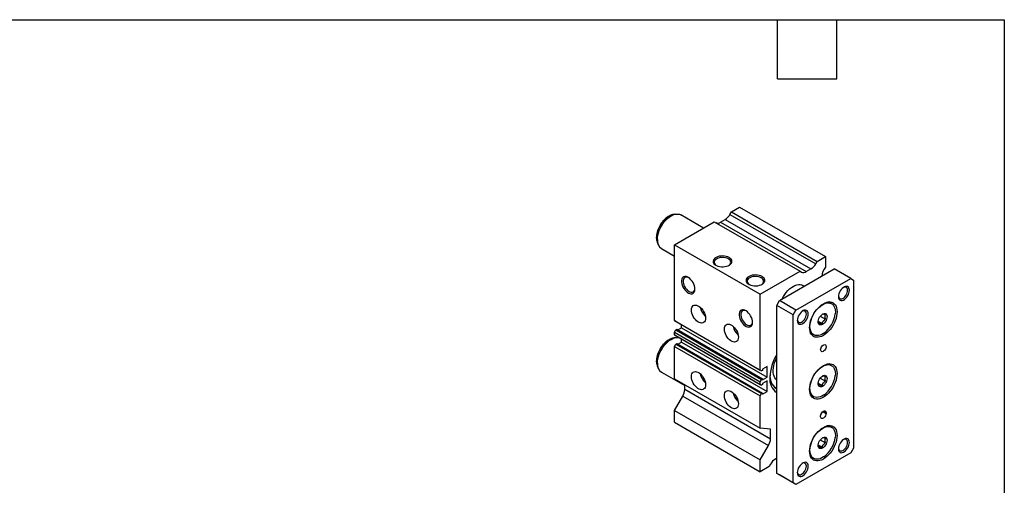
# Model space of a CAD drawing. Header units: millimetres. Extents: x 25 to 1092, y 25 to 838.
# Tile 5 of 5: x 585 to 1092, y 598 to 838. Entities that reach past the tile are written whole.
import ezdxf

# ---------------------------------------------------------------- set-up
doc = ezdxf.new("R2010")
doc.units = ezdxf.units.MM
doc.header["$LTSCALE"] = 4
doc.linetypes.add('SLD-Solid', pattern=[0])
doc.layers.add('TEXT', color=140, linetype='SLD-Solid', lineweight=25)

msp = doc.modelspace()

# ---------------------------------------------------------------- linework, layer by layer
for p, q in [((951.546, 739.19), (955.789, 741.639)), ((955.789, 741.639), (999.983, 716.126)), ((921.825, 737.912), (921.89, 737.921)), ((922.956, 738.067), (921.89, 737.921)), ((937.15, 730.879), (925.433, 737.643)), ((950.814, 737.921), (951.546, 739.19)), ((950.814, 737.921), (995.008, 712.409)), ((951.546, 739.19), (995.74, 713.677)), ((922.201, 722.249), (942.707, 734.087)), ((942.707, 734.087), (986.902, 708.574)), ((945.94, 733.912), (948.314, 735.282)), ((945.94, 733.912), (990.134, 708.399)), ((948.314, 735.282), (992.508, 709.77)), ((913.421, 723.251), (913.365, 723.394)), ((913.421, 723.251), (913.828, 722.255)), ((922.201, 683.202), (922.201, 722.249)), ((922.201, 722.249), (966.395, 696.737)), ((915.434, 720.322), (922.201, 716.415)), ((995.74, 713.677), (999.983, 716.126)), ((999.983, 716.126), (999.983, 710.623)), ((995.008, 712.409), (995.74, 713.677)), ((966.395, 696.737), (986.902, 708.574)), ((976.295, 693.471), (1004.579, 709.799)), ((986.902, 708.574), (987.634, 708.152)), ((990.134, 708.399), (992.508, 709.77)), ((1013.065, 704.9), (1004.579, 709.799)), ((984.78, 688.572), (1013.065, 704.9)), ((989.122, 700.876), (988.366, 701.313)), ((1013.065, 704.9), (1014.479, 704.084)), ((1014.479, 704.084), (1014.479, 617.53)), ((966.395, 657.69), (966.395, 696.737)), ((974.881, 691.021), (976.295, 693.471)), ((983.366, 686.123), (974.881, 691.021)), ((974.881, 604.468), (974.881, 691.021)), ((984.78, 688.572), (976.295, 693.471)), ((1003.142, 692.205), (1002.111, 692.801)), ((983.366, 686.123), (984.78, 688.572)), ((983.366, 599.57), (983.366, 686.123)), ((997.361, 685.436), (1000.08, 683.866)), ((922.201, 683.202), (966.395, 657.69)), ((922.908, 682.794), (922.201, 683.202)), ((922.908, 682.794), (967.103, 657.281)), ((925.737, 679.462), (925.737, 681.161)), ((992.028, 680.1), (992.03, 680.269)), ((996.32, 682.817), (998.312, 681.667)), ((922.201, 677.201), (922.908, 678.425)), ((922.201, 677.201), (966.395, 651.688)), ((922.201, 675.845), (922.201, 677.201)), ((922.201, 675.845), (966.395, 650.333)), ((922.908, 675.437), (922.201, 675.845)), ((922.908, 678.425), (923.368, 678.691)), ((922.908, 678.425), (967.103, 652.913)), ((922.908, 675.437), (967.103, 649.924)), ((923.368, 678.691), (967.562, 653.178)), ((923.884, 678.393), (925.737, 679.462)), ((925.737, 679.462), (969.931, 653.949)), ((992.611, 676.346), (993.642, 675.75)), ((921.825, 674.222), (921.89, 674.231)), ((922.956, 674.377), (921.89, 674.231)), ((922.201, 669.844), (922.908, 671.068)), ((922.908, 671.068), (923.368, 671.334)), ((922.908, 671.068), (967.103, 645.556)), ((923.368, 671.334), (967.562, 645.821)), ((923.877, 671.04), (925.737, 672.113)), ((925.737, 673.777), (925.433, 673.953)), ((925.737, 672.113), (925.737, 673.804)), ((925.737, 672.113), (969.931, 646.601)), ((922.201, 669.844), (966.395, 644.331)), ((922.201, 653.252), (922.201, 669.844)), ((1003.142, 660.36), (1002.111, 660.955)), ((913.421, 659.561), (913.365, 659.704)), ((913.421, 659.561), (913.828, 658.565)), ((915.434, 656.632), (927.505, 649.663)), ((967.103, 657.281), (966.395, 657.69)), ((967.562, 657.547), (967.103, 657.281)), ((969.931, 659.502), (967.562, 658.134)), ((967.562, 658.134), (967.562, 657.547)), ((969.931, 653.949), (969.931, 659.502)), ((922.201, 653.252), (966.395, 627.739)), ((927.505, 647.797), (927.505, 650.19)), ((966.395, 651.688), (967.103, 652.913)), ((966.395, 650.333), (966.395, 651.688)), ((967.103, 649.924), (966.395, 650.333)), ((967.103, 652.913), (967.562, 653.178)), ((967.562, 650.19), (967.103, 649.924)), ((967.562, 652.582), (969.931, 653.949)), ((967.562, 653.178), (967.562, 652.582)), ((969.931, 652.153), (967.562, 650.786)), ((967.562, 650.786), (967.562, 650.19)), ((969.931, 646.601), (969.931, 652.153)), ((996.32, 650.972), (998.312, 649.822)), ((997.361, 653.591), (1000.08, 652.021)), ((927.505, 647.797), (971.699, 622.285)), ((966.395, 644.331), (967.103, 645.556)), ((967.103, 645.556), (967.562, 645.821)), ((967.562, 645.233), (969.931, 646.601)), ((967.562, 645.821), (967.562, 645.233)), ((992.028, 648.255), (992.03, 648.424)), ((922.201, 636.921), (926.469, 644.313)), ((926.469, 644.313), (970.663, 618.8)), ((966.395, 627.739), (966.395, 644.331)), ((992.611, 644.501), (993.642, 643.905)), ((922.201, 636.921), (966.395, 611.408)), ((922.201, 630.797), (922.201, 636.921)), ((998.605, 636.291), (1000.337, 635.292)), ((998.922, 636.516), (1000.337, 635.7)), ((1000.337, 635.7), (1000.337, 635.292)), ((922.201, 630.797), (966.395, 605.284)), ((997.508, 633.659), (997.508, 634.067)), ((971.699, 627.265), (966.395, 627.739)), ((971.699, 622.285), (971.699, 627.265)), ((1003.142, 628.515), (1002.111, 629.11)), ((997.361, 621.746), (1000.08, 620.176)), ((966.395, 611.408), (970.663, 618.8)), ((1013.065, 615.081), (984.78, 598.753)), ((992.028, 616.41), (992.03, 616.579)), ((996.32, 619.127), (998.312, 617.977)), ((1014.479, 617.53), (1013.065, 615.081)), ((966.395, 605.284), (966.395, 611.408)), ((971.724, 609.206), (970.992, 607.937)), ((974.881, 612.224), (974.224, 611.845)), ((992.611, 612.655), (993.642, 612.06)), ((970.992, 607.937), (966.395, 605.284)), ((983.366, 599.57), (974.881, 604.468)), ((976.295, 603.651), (974.881, 604.468)), ((984.78, 598.753), (976.295, 603.651)), ((984.78, 598.753), (983.366, 599.57))]:
    msp.add_line(p, q)
at = {"flags": 128}
for points in [[(912.989, 725.705), (913.05, 726.772), (913.232, 727.89), (913.532, 729.037), (913.944, 730.193), (914.46, 731.336), (915.072, 732.444), (915.766, 733.498), (916.531, 734.477), (917.353, 735.363), (918.215, 736.14), (919.102, 736.793), (919.997, 737.31), (920.884, 737.681), (921.747, 737.9), (921.825, 737.912)], [(913.362, 724.9), (913.423, 726.001), (913.603, 727.153), (913.901, 728.336), (914.31, 729.53), (914.824, 730.715), (915.434, 731.87), (916.129, 732.975), (916.898, 734.013), (917.728, 734.964), (918.603, 735.813), (919.511, 736.545), (920.434, 737.148), (921.357, 737.611), (922.264, 737.926), (923.14, 738.088), (923.969, 738.095), (924.738, 737.945), (925.433, 737.643)], [(950.389, 715.663), (949.676, 716.002), (948.865, 716.258), (947.984, 716.421), (947.066, 716.484), (946.143, 716.446), (945.25, 716.308), (944.418, 716.075), (943.678, 715.755), (943.056, 715.36), (942.575, 714.904), (942.252, 714.404), (942.098, 713.877), (942.12, 713.344), (942.317, 712.822), (942.681, 712.331), (943.199, 711.889), (943.853, 711.512), (944.619, 711.213), (945.469, 711.002), (946.373, 710.889), (947.297, 710.876), (948.209, 710.965), (949.075, 711.151), (949.865, 711.429), (950.549, 711.788), (951.103, 712.216), (951.507, 712.696), (951.747, 713.211), (951.813, 713.744), (951.703, 714.274), (951.421, 714.782), (950.978, 715.251), (950.389, 715.663)], [(949.979, 714.951), (949.307, 715.267), (948.539, 715.499), (947.706, 715.636), (946.842, 715.674), (945.982, 715.611), (945.162, 715.449), (944.415, 715.196), (943.772, 714.86), (943.259, 714.457), (942.897, 714.002), (942.701, 713.515), (942.679, 713.015), (942.832, 712.522), (943.154, 712.058), (943.631, 711.64), (943.729, 711.573)], [(932.712, 699.443), (932.65, 700.23), (932.465, 701.061), (932.166, 701.905), (931.762, 702.732), (931.267, 703.512), (930.701, 704.216), (930.083, 704.82), (929.436, 705.301), (928.783, 705.642), (928.147, 705.831), (927.553, 705.86), (927.02, 705.73), (926.569, 705.444), (926.215, 705.013), (925.972, 704.452), (925.849, 703.782), (925.849, 703.027), (925.972, 702.214), (926.215, 701.373), (926.569, 700.534), (927.02, 699.727), (927.553, 698.981), (928.147, 698.324), (928.783, 697.78), (929.436, 697.367), (930.083, 697.1), (930.701, 696.991), (931.267, 697.041), (931.762, 697.25), (932.166, 697.611), (932.465, 698.109), (932.65, 698.727), (932.712, 699.443)], [(929.485, 705.27), (928.924, 705.489), (928.349, 705.575), (927.829, 705.501), (927.385, 705.27), (927.035, 704.891), (926.794, 704.38), (926.67, 703.759), (926.67, 703.051), (926.794, 702.287), (927.035, 701.497), (927.385, 700.714), (927.829, 699.97), (928.349, 699.295), (928.924, 698.718), (929.53, 698.261), (930.142, 697.944), (930.735, 697.779), (931.285, 697.773), (931.77, 697.926), (932.169, 698.232), (932.466, 698.68), (932.65, 699.249), (932.705, 699.691)], [(967.36, 705.866), (966.647, 706.205), (965.835, 706.461), (964.955, 706.624), (964.036, 706.687), (963.114, 706.649), (962.221, 706.511), (961.389, 706.278), (960.649, 705.958), (960.027, 705.563), (959.545, 705.107), (959.222, 704.607), (959.069, 704.08), (959.091, 703.547), (959.288, 703.025), (959.652, 702.534), (960.17, 702.092), (960.824, 701.715), (961.59, 701.416), (962.44, 701.206), (963.343, 701.092), (964.268, 701.079), (965.18, 701.168), (966.046, 701.354), (966.835, 701.632), (967.52, 701.991), (968.074, 702.419), (968.478, 702.899), (968.717, 703.414), (968.783, 703.947), (968.673, 704.477), (968.392, 704.985), (967.949, 705.454), (967.36, 705.866)], [(966.949, 705.154), (966.278, 705.47), (965.509, 705.702), (964.676, 705.839), (963.812, 705.877), (962.952, 705.814), (962.132, 705.652), (961.386, 705.399), (960.743, 705.063), (960.23, 704.66), (959.868, 704.205), (959.672, 703.718), (959.65, 703.218), (959.803, 702.726), (960.124, 702.261), (960.601, 701.843), (960.699, 701.776)], [(977.71, 694.288), (977.756, 694.385), (978.366, 695.54), (979.061, 696.645), (979.831, 697.683), (980.66, 698.634), (981.536, 699.483), (982.443, 700.215), (983.366, 700.818), (984.289, 701.281), (985.196, 701.596), (986.072, 701.758), (986.902, 701.765), (987.671, 701.615), (988.366, 701.313)], [(1012.357, 698.776), (1012.296, 699.42), (1012.113, 699.964), (1011.817, 700.384), (1011.422, 700.663), (1010.943, 700.789), (1010.403, 700.755), (1009.825, 700.563), (1009.233, 700.221), (1008.655, 699.745), (1008.115, 699.156), (1007.636, 698.478), (1007.241, 697.743), (1006.945, 696.98), (1006.762, 696.226), (1006.701, 695.511), (1006.762, 694.867), (1006.945, 694.324), (1007.241, 693.903), (1007.636, 693.624), (1008.115, 693.499), (1008.655, 693.533), (1009.233, 693.725), (1009.825, 694.066), (1010.403, 694.542), (1010.943, 695.132), (1011.422, 695.809), (1011.817, 696.545), (1012.113, 697.307), (1012.296, 698.062), (1012.357, 698.776)], [(1011.401, 698.776), (1011.337, 699.366), (1011.151, 699.85), (1010.851, 700.203), (1010.454, 700.407), (1009.981, 700.449), (1009.459, 700.328), (1009.278, 700.252)], [(1006.712, 695.806), (1006.716, 695.757), (1006.842, 695.217), (1007.087, 694.795), (1007.438, 694.515), (1007.876, 694.391), (1008.377, 694.431), (1008.914, 694.632), (1009.459, 694.983), (1009.981, 695.465), (1010.454, 696.053), (1010.851, 696.715), (1011.151, 697.414), (1011.337, 698.114), (1011.401, 698.776)], [(930.969, 688.609), (931.031, 689.338), (931.213, 689.972), (931.51, 690.489), (931.911, 690.871), (932.402, 691.105), (932.968, 691.183), (933.589, 691.102), (934.243, 690.865), (934.908, 690.481), (935.563, 689.962), (936.183, 689.327), (936.749, 688.595), (937.241, 687.794), (937.642, 686.949), (937.938, 686.09), (938.121, 685.246), (938.182, 684.445), (938.121, 683.715), (937.938, 683.081), (937.642, 682.565), (937.241, 682.183), (936.749, 681.949), (936.183, 681.871), (935.563, 681.952), (934.908, 682.188), (934.243, 682.572), (933.589, 683.091), (932.968, 683.727), (932.402, 684.458), (931.911, 685.26), (931.51, 686.105), (931.213, 686.964), (931.031, 687.808), (930.969, 688.609)], [(991.851, 679.59), (991.912, 680.69), (992.092, 681.842), (992.39, 683.025), (992.799, 684.219), (993.313, 685.404), (993.922, 686.559), (994.618, 687.665), (995.387, 688.702), (996.216, 689.653), (997.092, 690.502), (997.999, 691.234), (998.922, 691.837), (999.845, 692.3), (1000.753, 692.615), (1001.628, 692.778), (1002.458, 692.784), (1003.227, 692.635), (1003.922, 692.332), (1004.532, 691.881), (1005.046, 691.29), (1005.455, 690.568), (1005.753, 689.728), (1005.933, 688.785), (1005.993, 687.754), (1005.933, 686.653), (1005.753, 685.501), (1005.455, 684.318), (1005.046, 683.124), (1004.532, 681.939), (1003.922, 680.784), (1003.227, 679.679), (1002.458, 678.641), (1001.628, 677.69), (1000.753, 676.841), (999.845, 676.109), (998.922, 675.506), (997.999, 675.043), (997.092, 674.728), (996.216, 674.566), (995.387, 674.559), (994.618, 674.709), (993.922, 675.011), (993.313, 675.462), (992.799, 676.054), (992.39, 676.776), (992.092, 677.615), (991.912, 678.559), (991.851, 679.59)], [(992.03, 680.269), (992.089, 681.164), (992.271, 682.278), (992.57, 683.422), (992.98, 684.574), (993.495, 685.713), (994.104, 686.819), (994.797, 687.869), (995.56, 688.845), (996.378, 689.728), (997.238, 690.503), (998.122, 691.154), (999.015, 691.669), (999.9, 692.039), (1000.044, 692.086)], [(1000.044, 692.086), (1000.759, 692.257), (1001.578, 692.319), (1002.341, 692.224), (1003.033, 691.973), (1003.643, 691.571), (1004.157, 691.026), (1004.568, 690.348), (1004.867, 689.549), (1005.049, 688.645), (1005.11, 687.652), (1005.062, 686.716)], [(962.41, 682.298), (962.348, 683.086), (962.164, 683.916), (961.864, 684.761), (961.46, 685.587), (960.966, 686.367), (960.4, 687.072), (959.782, 687.675), (959.135, 688.156), (958.481, 688.497), (957.846, 688.686), (957.251, 688.716), (956.719, 688.585), (956.267, 688.299), (955.914, 687.868), (955.671, 687.308), (955.547, 686.638), (955.547, 685.883), (955.671, 685.07), (955.914, 684.228), (956.267, 683.389), (956.719, 682.582), (957.251, 681.837), (957.846, 681.18), (958.481, 680.635), (959.135, 680.222), (959.782, 679.956), (960.4, 679.846), (960.966, 679.897), (961.46, 680.106), (961.864, 680.466), (962.164, 680.964), (962.348, 681.582), (962.41, 682.298)], [(959.183, 688.125), (958.623, 688.345), (958.048, 688.431), (957.528, 688.356), (957.084, 688.125), (956.734, 687.747), (956.492, 687.236), (956.369, 686.614), (956.369, 685.906), (956.492, 685.142), (956.734, 684.352), (957.084, 683.569), (957.528, 682.825), (958.048, 682.151), (958.623, 681.573), (959.228, 681.117), (959.84, 680.799), (960.434, 680.634), (960.984, 680.628), (961.468, 680.781), (961.867, 681.088), (962.165, 681.535), (962.348, 682.104), (962.404, 682.547)], [(991.144, 686.53), (991.082, 687.174), (990.9, 687.718), (990.604, 688.138), (990.208, 688.417), (989.73, 688.543), (989.19, 688.508), (988.611, 688.317), (988.02, 687.975), (987.442, 687.499), (986.902, 686.91), (986.423, 686.232), (986.028, 685.496), (985.732, 684.734), (985.549, 683.979), (985.487, 683.265), (985.549, 682.621), (985.732, 682.077), (986.028, 681.657), (986.423, 681.378), (986.902, 681.253), (987.442, 681.287), (988.02, 681.479), (988.611, 681.82), (989.19, 682.296), (989.73, 682.885), (990.208, 683.563), (990.604, 684.299), (990.9, 685.061), (991.082, 685.816), (991.144, 686.53)], [(985.498, 683.56), (985.503, 683.511), (985.629, 682.971), (985.874, 682.549), (986.225, 682.269), (986.662, 682.145), (987.163, 682.185), (987.701, 682.386), (988.246, 682.737), (988.768, 683.219), (989.241, 683.807), (989.638, 684.469), (989.938, 685.168), (990.124, 685.868), (990.188, 686.53)], [(990.188, 686.53), (990.124, 687.12), (989.938, 687.604), (989.638, 687.957), (989.241, 688.161), (988.768, 688.203), (988.246, 688.082), (988.065, 688.006)], [(1000.867, 685.203), (1000.805, 684.555), (1000.622, 683.87), (1000.329, 683.186), (999.941, 682.539), (999.479, 681.965), (998.968, 681.493), (998.435, 681.149), (997.91, 680.953), (997.42, 680.914), (996.992, 681.035), (996.649, 681.309), (996.409, 681.722), (996.286, 682.25), (996.286, 682.866), (996.409, 683.537), (996.649, 684.226), (996.992, 684.896), (997.42, 685.511), (997.91, 686.038), (998.435, 686.448), (998.968, 686.72), (999.479, 686.838), (999.941, 686.797), (1000.329, 686.598), (1000.622, 686.252), (1000.805, 685.779), (1000.867, 685.203)], [(947.94, 678.812), (948.001, 679.541), (948.184, 680.175), (948.48, 680.692), (948.881, 681.074), (949.373, 681.308), (949.939, 681.386), (950.559, 681.305), (951.213, 681.069), (951.879, 680.684), (952.533, 680.166), (953.154, 679.53), (953.719, 678.799), (954.211, 677.997), (954.612, 677.152), (954.909, 676.293), (955.091, 675.449), (955.152, 674.648), (955.091, 673.918), (954.909, 673.284), (954.612, 672.768), (954.211, 672.386), (953.719, 672.152), (953.154, 672.074), (952.533, 672.155), (951.879, 672.391), (951.213, 672.775), (950.559, 673.294), (949.939, 673.93), (949.373, 674.661), (948.881, 675.463), (948.48, 676.308), (948.184, 677.167), (948.001, 678.011), (947.94, 678.812)], [(999.136, 676.679), (999.015, 676.598), (998.122, 676.083), (997.238, 675.713), (996.378, 675.494), (995.56, 675.433), (994.797, 675.528), (994.104, 675.779), (993.495, 676.18), (992.98, 676.725), (992.57, 677.403), (992.271, 678.202), (992.089, 679.107), (992.028, 680.1)], [(912.989, 662.015), (913.05, 663.082), (913.232, 664.199), (913.532, 665.347), (913.944, 666.503), (914.46, 667.646), (915.072, 668.754), (915.766, 669.808), (916.531, 670.787), (917.353, 671.673), (918.215, 672.45), (919.102, 673.102), (919.997, 673.619), (920.884, 673.991), (921.747, 674.209), (921.825, 674.222)], [(913.362, 661.21), (913.423, 662.311), (913.603, 663.463), (913.901, 664.646), (914.31, 665.84), (914.824, 667.025), (915.434, 668.18), (916.129, 669.285), (916.898, 670.323), (917.728, 671.274), (918.603, 672.123), (919.511, 672.855), (920.434, 673.458), (921.357, 673.921), (922.264, 674.236), (923.14, 674.398), (923.969, 674.405), (924.738, 674.255), (925.433, 673.953)], [(997.508, 668.158), (997.571, 668.675), (997.754, 669.219), (998.041, 669.742), (998.406, 670.196), (998.817, 670.542), (999.237, 670.748), (999.63, 670.797), (999.959, 670.683), (1000.197, 670.418), (1000.321, 670.025), (1000.321, 669.538), (1000.197, 669.001), (999.959, 668.462), (999.63, 667.968), (999.237, 667.564), (998.817, 667.284), (998.406, 667.156), (998.041, 667.188), (997.754, 667.38), (997.571, 667.713), (997.508, 668.158)], [(974.881, 652.512), (974.466, 652.932), (973.966, 653.644), (973.575, 654.483), (973.301, 655.437), (973.148, 656.491), (973.117, 657.629), (973.209, 658.833), (973.423, 660.086), (973.756, 661.369), (974.202, 662.661), (974.755, 663.944), (974.881, 664.203)], [(991.851, 647.745), (991.912, 648.845), (992.092, 649.997), (992.39, 651.18), (992.799, 652.374), (993.313, 653.559), (993.922, 654.714), (994.618, 655.82), (995.387, 656.857), (996.216, 657.808), (997.092, 658.657), (997.999, 659.389), (998.922, 659.992), (999.845, 660.455), (1000.753, 660.77), (1001.628, 660.933), (1002.458, 660.939), (1003.227, 660.79), (1003.922, 660.487), (1004.532, 660.036), (1005.046, 659.445), (1005.455, 658.723), (1005.753, 657.883), (1005.933, 656.94), (1005.993, 655.909), (1005.933, 654.808), (1005.753, 653.656), (1005.455, 652.473), (1005.046, 651.279), (1004.532, 650.094), (1003.922, 648.939), (1003.227, 647.834), (1002.458, 646.796), (1001.628, 645.845), (1000.753, 644.996), (999.845, 644.264), (998.922, 643.661), (997.999, 643.198), (997.092, 642.883), (996.216, 642.721), (995.387, 642.714), (994.618, 642.864), (993.922, 643.166), (993.313, 643.617), (992.799, 644.209), (992.39, 644.931), (992.092, 645.77), (991.912, 646.714), (991.851, 647.745)], [(992.03, 648.424), (992.089, 649.319), (992.271, 650.433), (992.57, 651.577), (992.98, 652.729), (993.495, 653.868), (994.104, 654.974), (994.797, 656.024), (995.56, 657), (996.378, 657.883), (997.238, 658.658), (998.122, 659.308), (999.015, 659.824), (999.9, 660.194), (1000.044, 660.241)], [(1000.044, 660.241), (1000.759, 660.412), (1001.578, 660.474), (1002.341, 660.379), (1003.033, 660.128), (1003.643, 659.726), (1004.157, 659.181), (1004.568, 658.503), (1004.867, 657.704), (1005.049, 656.8), (1005.11, 655.807), (1005.062, 654.871)], [(930.969, 654.314), (931.031, 655.044), (931.213, 655.678), (931.51, 656.194), (931.911, 656.576), (932.402, 656.81), (932.968, 656.888), (933.589, 656.807), (934.243, 656.571), (934.908, 656.187), (935.563, 655.668), (936.183, 655.032), (936.749, 654.301), (937.241, 653.499), (937.642, 652.654), (937.938, 651.795), (938.121, 650.951), (938.182, 650.15), (938.121, 649.42), (937.938, 648.786), (937.642, 648.27), (937.241, 647.888), (936.749, 647.654), (936.183, 647.576), (935.563, 647.657), (934.908, 647.893), (934.243, 648.278), (933.589, 648.796), (932.968, 649.432), (932.402, 650.163), (931.911, 650.965), (931.51, 651.81), (931.213, 652.669), (931.031, 653.513), (930.969, 654.314)], [(1000.867, 653.357), (1000.805, 652.71), (1000.622, 652.025), (1000.329, 651.341), (999.941, 650.694), (999.479, 650.12), (998.968, 649.648), (998.435, 649.304), (997.91, 649.108), (997.42, 649.069), (996.992, 649.19), (996.649, 649.464), (996.409, 649.876), (996.286, 650.405), (996.286, 651.021), (996.409, 651.692), (996.649, 652.381), (996.992, 653.051), (997.42, 653.666), (997.91, 654.193), (998.435, 654.603), (998.968, 654.875), (999.479, 654.993), (999.941, 654.952), (1000.329, 654.753), (1000.622, 654.407), (1000.805, 653.934), (1000.867, 653.357)], [(947.94, 644.517), (948.001, 645.247), (948.184, 645.881), (948.48, 646.397), (948.881, 646.779), (949.373, 647.013), (949.939, 647.091), (950.559, 647.01), (951.213, 646.774), (951.879, 646.39), (952.533, 645.871), (953.154, 645.235), (953.719, 644.504), (954.211, 643.702), (954.612, 642.857), (954.909, 641.998), (955.091, 641.154), (955.152, 640.353), (955.091, 639.624), (954.909, 638.99), (954.612, 638.473), (954.211, 638.091), (953.719, 637.857), (953.154, 637.779), (952.533, 637.86), (951.879, 638.096), (951.213, 638.481), (950.559, 639), (949.939, 639.635), (949.373, 640.367), (948.881, 641.168), (948.48, 642.013), (948.184, 642.872), (948.001, 643.716), (947.94, 644.517)], [(974.881, 648.015), (974.814, 648.03), (974.543, 648.143)], [(999.136, 644.834), (999.015, 644.753), (998.122, 644.238), (997.238, 643.868), (996.378, 643.649), (995.56, 643.587), (994.797, 643.683), (994.104, 643.934), (993.495, 644.335), (992.98, 644.88), (992.57, 645.558), (992.271, 646.357), (992.089, 647.262), (992.028, 648.255)], [(997.508, 634.067), (997.577, 634.612), (997.778, 635.183), (998.091, 635.725), (998.485, 636.184), (998.922, 636.517), (999.359, 636.689), (999.754, 636.685), (1000.067, 636.504), (1000.267, 636.165), (1000.337, 635.7)], [(1000.337, 635.292), (1000.267, 634.747), (1000.067, 634.176), (999.754, 633.634), (999.359, 633.174), (998.922, 632.842), (998.485, 632.67), (998.091, 632.674), (997.778, 632.855), (997.577, 633.194), (997.508, 633.659)], [(998.058, 635.677), (997.945, 635.4), (997.665, 634.906)], [(991.851, 615.9), (991.912, 617), (992.092, 618.152), (992.39, 619.335), (992.799, 620.529), (993.313, 621.714), (993.922, 622.869), (994.618, 623.975), (995.387, 625.012), (996.216, 625.963), (997.092, 626.812), (997.999, 627.544), (998.922, 628.147), (999.845, 628.61), (1000.753, 628.925), (1001.628, 629.088), (1002.458, 629.094), (1003.227, 628.945), (1003.922, 628.642), (1004.532, 628.191), (1005.046, 627.599), (1005.455, 626.878), (1005.753, 626.038), (1005.933, 625.094), (1005.993, 624.064), (1005.933, 622.963), (1005.753, 621.811), (1005.455, 620.628), (1005.046, 619.434), (1004.532, 618.249), (1003.922, 617.094), (1003.227, 615.989), (1002.458, 614.951), (1001.628, 614), (1000.753, 613.151), (999.845, 612.419), (998.922, 611.816), (997.999, 611.353), (997.092, 611.038), (996.216, 610.876), (995.387, 610.869), (994.618, 611.019), (993.922, 611.321), (993.313, 611.772), (992.799, 612.364), (992.39, 613.085), (992.092, 613.925), (991.912, 614.869), (991.851, 615.9)], [(992.03, 616.579), (992.089, 617.473), (992.271, 618.588), (992.57, 619.732), (992.98, 620.884), (993.495, 622.023), (994.104, 623.128), (994.797, 624.179), (995.56, 625.155), (996.378, 626.038), (997.238, 626.812), (998.122, 627.463), (999.015, 627.979), (999.9, 628.349), (1000.044, 628.396)], [(1000.044, 628.396), (1000.759, 628.567), (1001.578, 628.629), (1002.341, 628.534), (1003.033, 628.283), (1003.643, 627.881), (1004.157, 627.336), (1004.568, 626.658), (1004.867, 625.859), (1005.049, 624.955), (1005.11, 623.962), (1005.062, 623.026)], [(1000.867, 621.512), (1000.805, 620.865), (1000.622, 620.18), (1000.329, 619.496), (999.941, 618.849), (999.479, 618.274), (998.968, 617.803), (998.435, 617.459), (997.91, 617.263), (997.42, 617.224), (996.992, 617.345), (996.649, 617.619), (996.409, 618.031), (996.286, 618.56), (996.286, 619.176), (996.409, 619.847), (996.649, 620.536), (996.992, 621.206), (997.42, 621.821), (997.91, 622.347), (998.435, 622.758), (998.968, 623.029), (999.479, 623.148), (999.941, 623.107), (1000.329, 622.908), (1000.622, 622.562), (1000.805, 622.089), (1000.867, 621.512)], [(1012.357, 620.389), (1012.296, 621.032), (1012.113, 621.576), (1011.817, 621.997), (1011.422, 622.276), (1010.943, 622.401), (1010.403, 622.367), (1009.825, 622.175), (1009.233, 621.833), (1008.655, 621.358), (1008.115, 620.768), (1007.636, 620.09), (1007.241, 619.355), (1006.945, 618.593), (1006.762, 617.838), (1006.701, 617.123), (1006.762, 616.48), (1006.945, 615.936), (1007.241, 615.515), (1007.636, 615.236), (1008.115, 615.111), (1008.655, 615.145), (1009.233, 615.337), (1009.825, 615.678), (1010.403, 616.154), (1010.943, 616.744), (1011.422, 617.421), (1011.817, 618.157), (1012.113, 618.919), (1012.296, 619.674), (1012.357, 620.389)], [(1006.712, 617.418), (1006.716, 617.369), (1006.842, 616.829), (1007.087, 616.407), (1007.438, 616.127), (1007.876, 616.003), (1008.377, 616.043), (1008.914, 616.244), (1009.459, 616.595), (1009.981, 617.077), (1010.454, 617.665), (1010.851, 618.327), (1011.151, 619.026), (1011.337, 619.726), (1011.401, 620.389)], [(1011.401, 620.389), (1011.337, 620.978), (1011.151, 621.462), (1010.851, 621.816), (1010.454, 622.019), (1009.981, 622.061), (1009.459, 621.94), (1009.278, 621.864)], [(999.136, 612.989), (999.015, 612.908), (998.122, 612.393), (997.238, 612.022), (996.378, 611.804), (995.56, 611.742), (994.797, 611.838), (994.104, 612.088), (993.495, 612.49), (992.98, 613.035), (992.57, 613.713), (992.271, 614.512), (992.089, 615.416), (992.028, 616.41)], [(991.144, 608.142), (991.082, 608.786), (990.9, 609.33), (990.604, 609.75), (990.208, 610.029), (989.73, 610.155), (989.19, 610.121), (988.611, 609.929), (988.02, 609.587), (987.442, 609.111), (986.902, 608.522), (986.423, 607.844), (986.028, 607.108), (985.732, 606.346), (985.549, 605.592), (985.487, 604.877), (985.549, 604.233), (985.732, 603.69), (986.028, 603.269), (986.423, 602.99), (986.902, 602.865), (987.442, 602.899), (988.02, 603.091), (988.611, 603.432), (989.19, 603.908), (989.73, 604.497), (990.208, 605.175), (990.604, 605.911), (990.9, 606.673), (991.082, 607.428), (991.144, 608.142)], [(990.188, 608.142), (990.124, 608.732), (989.938, 609.216), (989.638, 609.569), (989.241, 609.773), (988.768, 609.815), (988.246, 609.694), (988.065, 609.618)], [(985.498, 605.172), (985.503, 605.123), (985.629, 604.583), (985.874, 604.161), (986.225, 603.881), (986.662, 603.757), (987.163, 603.797), (987.701, 603.998), (988.246, 604.349), (988.768, 604.831), (989.241, 605.419), (989.638, 606.081), (989.938, 606.78), (990.124, 607.48), (990.188, 608.142)]]:
    msp.add_lwpolyline(points, dxfattribs=at)
for centre, radius, start, end in [((944.496, 741.403), 7.213, 301.95467, 331.14439), ((944.475, 735.956), 2.515, 245.68605, 305.61817), ((919.505, 725.579), 6.517, 178.89426, 199.59256), ((918.393, 724.419), 5.054, 174.52934, 234.15848), ((949.342, 713.22), 1.844, 296.73787, 69.79787), ((988.691, 715.89), 7.213, 301.95467, 331.14439), ((1005.882, 705.713), 7.674, 140.22793, 177.36071), ((988.669, 710.443), 2.515, 245.68605, 305.61817), ((966.312, 703.423), 1.844, 296.73787, 69.79787), ((1001.377, 689.011), 3.649, 61.08257, 101.47483), ((943.584, 691.727), 8.291, 191.67443, 228.32019), ((990.62, 688.475), 14.549, 305.82929, 353.05532), ((960.554, 681.93), 8.291, 191.67443, 228.32019), ((995.599, 678.934), 3.737, 199.02391, 238.42945), ((995.94, 653.007), 24.61, 148.83989, 177.99647), ((919.505, 661.889), 6.517, 178.89426, 199.59256), ((918.393, 660.728), 5.054, 174.52934, 234.15848), ((1001.377, 657.166), 3.649, 61.08257, 101.47483), ((943.584, 657.432), 8.291, 191.67443, 228.32019), ((979.484, 654.581), 8.116, 172.42333, 232.49517), ((990.62, 656.63), 14.549, 305.82929, 353.05532), ((979.808, 653.008), 8.506, 174.20154, 234.48628), ((920.295, 648.044), 7.214, 328.85627, 358.0435), ((960.554, 647.635), 8.291, 191.67443, 228.32019), ((974.033, 650.342), 1.731, 264.79896, 299.30383), ((995.599, 647.089), 3.737, 199.02391, 238.42945), ((1001.377, 625.321), 3.649, 61.08257, 101.47483), ((964.489, 622.531), 7.214, 328.85627, 358.0435), ((990.62, 624.785), 14.549, 305.82929, 353.05532), ((978.041, 605.724), 7.213, 121.95467, 151.14439), ((995.599, 615.244), 3.737, 199.02391, 238.42945)]:
    msp.add_arc(centre, radius, start, end)
for points, knots in [([(921.813, 737.899), (921.751, 737.893), (921.395, 737.86), (920.734, 737.66), (919.835, 737.296), (918.935, 736.782), (918.051, 736.144), (917.202, 735.391), (916.401, 734.539), (915.659, 733.605), (914.988, 732.602), (914.396, 731.546), (913.893, 730.453), (913.486, 729.339), (913.183, 728.219), (912.995, 727.128), (912.94, 726.37), (912.938, 725.982), (912.938, 725.929)], [0, 0, 0, 0, 0.0140807, 0.0806904, 0.1492838, 0.219234, 0.2897911, 0.3603274, 0.4306519, 0.500756, 0.5707103, 0.6406193, 0.7105949, 0.7807278, 0.8511452, 0.9219666, 0.9892996, 1, 1, 1, 1]), ([(912.938, 725.929), (912.942, 725.74), (912.953, 725.199), (913.061, 724.342), (913.258, 723.726), (913.356, 723.419)], [0, 0, 0, 0, 0.211889, 0.6075161, 1, 1, 1, 1]), ([(1000.08, 686.223), (999.862, 686.282), (999.653, 686.333), (999.361, 686.395), (999.267, 686.413), (999.088, 686.442), (999.003, 686.453), (998.771, 686.474), (998.646, 686.472), (998.445, 686.442), (998.371, 686.415), (998.312, 686.381)], [0, 0, 0, 0, 0.25, 0.25, 0.375, 0.375, 0.5, 0.5, 0.75, 0.75, 1, 1, 1, 1]), ([(1000.08, 683.866), (1000, 684.096), (999.932, 684.324), (999.86, 684.658), (999.84, 684.769), (999.814, 684.987), (999.806, 685.095), (999.806, 685.404), (999.833, 685.591), (999.931, 685.933), (1000, 686.084), (1000.08, 686.223)], [0, 0, 0, 0, 0.25, 0.25, 0.375, 0.375, 0.5, 0.5, 0.75, 0.75, 1, 1, 1, 1]), ([(996.312, 682.901), (996.319, 682.77), (996.336, 682.429), (996.465, 682.055), (996.544, 681.825)], [0, 0, 0, 0, 0.3828712, 1, 1, 1, 1]), ([(996.544, 681.825), (996.603, 681.859), (996.676, 681.885), (996.823, 681.908), (996.878, 681.912), (997.003, 681.914), (997.074, 681.911), (997.305, 681.891), (997.484, 681.861), (997.881, 681.778), (998.093, 681.726), (998.312, 681.667)], [0, 0, 0, 0, 0.25, 0.25, 0.375, 0.375, 0.5, 0.5, 0.75, 0.75, 1, 1, 1, 1]), ([(998.312, 681.667), (998.37, 681.885), (998.444, 682.1), (998.591, 682.415), (998.646, 682.518), (998.771, 682.723), (998.842, 682.824), (999.073, 683.113), (999.252, 683.286), (999.649, 683.601), (999.861, 683.74), (1000.08, 683.866)], [0, 0, 0, 0, 0.25, 0.25, 0.375, 0.375, 0.5, 0.5, 0.75, 0.75, 1, 1, 1, 1]), ([(921.813, 674.209), (921.751, 674.203), (921.395, 674.17), (920.734, 673.97), (919.835, 673.606), (918.935, 673.092), (918.051, 672.454), (917.202, 671.7), (916.401, 670.849), (915.659, 669.914), (914.988, 668.912), (914.396, 667.856), (913.893, 666.763), (913.486, 665.649), (913.183, 664.528), (912.995, 663.438), (912.94, 662.68), (912.938, 662.292), (912.938, 662.239)], [0, 0, 0, 0, 0.0140807, 0.0806904, 0.1492838, 0.219234, 0.2897911, 0.3603274, 0.4306519, 0.500756, 0.5707103, 0.6406193, 0.7105949, 0.7807278, 0.8511452, 0.9219666, 0.9892996, 1, 1, 1, 1]), ([(912.938, 662.239), (912.942, 662.05), (912.953, 661.508), (913.061, 660.652), (913.258, 660.036), (913.356, 659.729)], [0, 0, 0, 0, 0.211889, 0.6075161, 1, 1, 1, 1]), ([(996.312, 651.055), (996.319, 650.925), (996.336, 650.584), (996.465, 650.21), (996.544, 649.98)], [0, 0, 0, 0, 0.3828712, 1, 1, 1, 1]), ([(996.544, 649.98), (996.603, 650.014), (996.676, 650.04), (996.823, 650.062), (996.878, 650.067), (997.003, 650.069), (997.074, 650.066), (997.305, 650.046), (997.484, 650.016), (997.881, 649.933), (998.093, 649.881), (998.312, 649.822)], [0, 0, 0, 0, 0.25, 0.25, 0.375, 0.375, 0.5, 0.5, 0.75, 0.75, 1, 1, 1, 1]), ([(1000.08, 654.378), (999.862, 654.437), (999.653, 654.488), (999.361, 654.55), (999.267, 654.568), (999.088, 654.597), (999.003, 654.608), (998.771, 654.629), (998.646, 654.627), (998.445, 654.597), (998.371, 654.57), (998.312, 654.536)], [0, 0, 0, 0, 0.25, 0.25, 0.375, 0.375, 0.5, 0.5, 0.75, 0.75, 1, 1, 1, 1]), ([(998.312, 649.822), (998.37, 650.04), (998.444, 650.255), (998.591, 650.569), (998.646, 650.673), (998.771, 650.878), (998.842, 650.979), (999.073, 651.267), (999.252, 651.441), (999.649, 651.756), (999.861, 651.894), (1000.08, 652.021)], [0, 0, 0, 0, 0.25, 0.25, 0.375, 0.375, 0.5, 0.5, 0.75, 0.75, 1, 1, 1, 1]), ([(1000.08, 652.021), (1000, 652.251), (999.932, 652.479), (999.86, 652.813), (999.84, 652.924), (999.814, 653.142), (999.806, 653.25), (999.806, 653.559), (999.833, 653.746), (999.931, 654.088), (1000, 654.239), (1000.08, 654.378)], [0, 0, 0, 0, 0.25, 0.25, 0.375, 0.375, 0.5, 0.5, 0.75, 0.75, 1, 1, 1, 1]), ([(996.312, 619.21), (996.319, 619.08), (996.336, 618.738), (996.465, 618.365), (996.544, 618.135)], [0, 0, 0, 0, 0.3828712, 1, 1, 1, 1]), ([(1000.08, 622.533), (999.862, 622.591), (999.653, 622.643), (999.361, 622.705), (999.267, 622.723), (999.088, 622.752), (999.003, 622.763), (998.771, 622.784), (998.646, 622.782), (998.445, 622.752), (998.371, 622.725), (998.312, 622.691)], [0, 0, 0, 0, 0.25, 0.25, 0.375, 0.375, 0.5, 0.5, 0.75, 0.75, 1, 1, 1, 1]), ([(998.312, 617.977), (998.37, 618.195), (998.444, 618.409), (998.591, 618.724), (998.646, 618.828), (998.771, 619.033), (998.842, 619.134), (999.073, 619.422), (999.252, 619.595), (999.649, 619.911), (999.861, 620.049), (1000.08, 620.176)], [0, 0, 0, 0, 0.25, 0.25, 0.375, 0.375, 0.5, 0.5, 0.75, 0.75, 1, 1, 1, 1]), ([(1000.08, 620.176), (1000, 620.406), (999.932, 620.634), (999.86, 620.968), (999.84, 621.078), (999.814, 621.296), (999.806, 621.405), (999.806, 621.714), (999.833, 621.901), (999.931, 622.243), (1000, 622.394), (1000.08, 622.533)], [0, 0, 0, 0, 0.25, 0.25, 0.375, 0.375, 0.5, 0.5, 0.75, 0.75, 1, 1, 1, 1]), ([(996.544, 618.135), (996.603, 618.169), (996.676, 618.195), (996.823, 618.217), (996.878, 618.222), (997.003, 618.224), (997.074, 618.221), (997.305, 618.2), (997.484, 618.171), (997.881, 618.088), (998.093, 618.036), (998.312, 617.977)], [0, 0, 0, 0, 0.25, 0.25, 0.375, 0.375, 0.5, 0.5, 0.75, 0.75, 1, 1, 1, 1])]:
    msp.add_open_spline(points, degree=3, knots=knots)
at = {"layer": 'TEXT'}
for p, q in [((25.4, 838.2), (1092.2, 838.2)), ((975.36, 807.72), (975.36, 838.2)), ((1005.84, 807.72), (1005.84, 838.2)), ((1092.2, 838.2), (1092.2, 25.4)), ((975.36, 807.72), (1005.84, 807.72))]:
    msp.add_line(p, q, dxfattribs=at)

doc.saveas('drawing.dxf')
